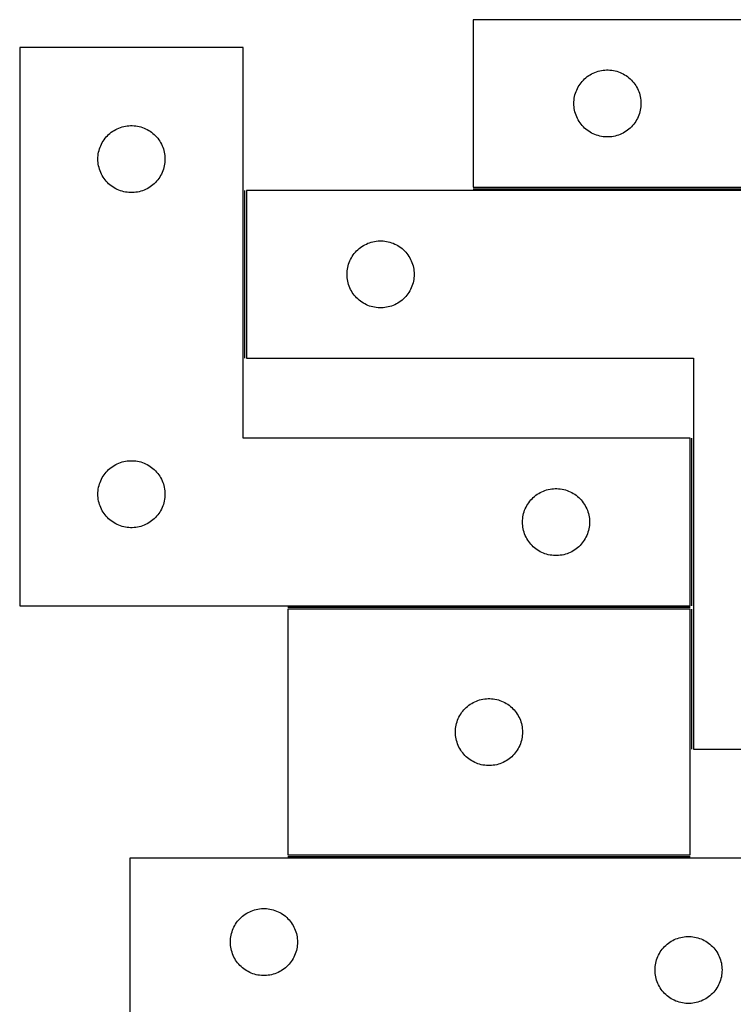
# Model space of a CAD drawing. Header units: millimetres. Extents: x 7 to 1493, y 7 to 2993.
# Tile 8 of 15: x 9 to 328, y 2552 to 2993. Entities that reach past the tile are written whole.
import ezdxf

# ---------------------------------------------------------------- set-up
doc = ezdxf.new("R2010")
doc.units = ezdxf.units.MM
doc.layers.add('COMMON', color=5, linetype='CONTINUOUS', true_color=0x0000ff)
doc.layers.add('CUT', color=7, linetype='CONTINUOUS', true_color=0x000000)

msp = doc.modelspace()

# ---------------------------------------------------------------- linework, layer by layer
at = {"layer": 'COMMON'}
for p, q in [((109.775477, 2841.218297), (109.775477, 2916.218297)), ((212.025478, 2916.968297), (410.525477, 2916.968297)), ((309.775477, 2730.315705), (309.775477, 2805.315705)), ((309.025476, 2729.565705), (129.025476, 2729.565705)), ((309.775477, 2666.218297), (309.775477, 2728.815704)), ((129.025476, 2618.065703), (309.025476, 2618.065703))]:
    msp.add_line(p, q, dxfattribs=at)
at = {"layer": 'CUT'}
for p, q in [((512.025478, 2992.718298), (212.025478, 2992.718298)), ((212.025478, 2992.718298), (212.025478, 2917.718298)), ((109.025476, 2980.315705), (9.025476, 2980.315705)), ((9.025476, 2980.315705), (9.025476, 2730.315705)), ((109.025476, 2805.315705), (109.025476, 2980.315705)), ((261.836378, 2966.226579), (262.41658, 2966.736505)), ((262.41658, 2966.736505), (263.022264, 2967.215887)), ((263.022264, 2967.215887), (263.651822, 2967.663453)), ((263.651822, 2967.663453), (264.303586, 2968.078018)), ((264.303586, 2968.078018), (264.975827, 2968.45848)), ((264.975827, 2968.45848), (265.666762, 2968.803832)), ((265.666762, 2968.803832), (266.374559, 2969.113158)), ((266.374559, 2969.113158), (267.097342, 2969.385637)), ((267.097342, 2969.385637), (267.833193, 2969.620546)), ((267.833193, 2969.620546), (268.580162, 2969.817264)), ((268.580162, 2969.817264), (269.336266, 2969.975268)), ((269.336266, 2969.975268), (270.099502, 2970.094138)), ((270.099502, 2970.094138), (270.867846, 2970.173561)), ((270.867846, 2970.173561), (271.639259, 2970.213325)), ((271.639259, 2970.213325), (272.411696, 2970.213325)), ((272.411696, 2970.213325), (273.18311, 2970.173561)), ((273.18311, 2970.173561), (273.951453, 2970.094138)), ((273.951453, 2970.094138), (274.714689, 2969.975268)), ((274.714689, 2969.975268), (275.470794, 2969.817264)), ((275.470794, 2969.817264), (276.217762, 2969.620546)), ((276.217762, 2969.620546), (276.953613, 2969.385637)), ((276.953613, 2969.385637), (277.676396, 2969.113158)), ((277.676396, 2969.113158), (278.384194, 2968.803832)), ((278.384194, 2968.803832), (279.075129, 2968.45848)), ((279.075129, 2968.45848), (279.74737, 2968.078018)), ((279.74737, 2968.078018), (280.399134, 2967.663453)), ((280.399134, 2967.663453), (281.028692, 2967.215887)), ((281.028692, 2967.215887), (281.634375, 2966.736505)), ((281.634375, 2966.736505), (282.214578, 2966.226579)), ((258.608172, 2961.924705), (258.971199, 2962.606519)), ((258.971199, 2962.606519), (259.368844, 2963.268741)), ((259.368844, 2963.268741), (259.800053, 2963.909615)), ((259.800053, 2963.909615), (260.263681, 2964.527441)), ((260.263681, 2964.527441), (260.758499, 2965.12058)), ((260.758499, 2965.12058), (261.283195, 2965.687461)), ((261.283195, 2965.687461), (261.836378, 2966.226579)), ((282.214578, 2966.226579), (282.767761, 2965.687461)), ((282.767761, 2965.687461), (283.292457, 2965.12058)), ((283.292457, 2965.12058), (283.787275, 2964.527441)), ((283.787275, 2964.527441), (284.250903, 2963.909615)), ((284.250903, 2963.909615), (284.682111, 2963.268741)), ((284.682111, 2963.268741), (285.079756, 2962.606519)), ((285.079756, 2962.606519), (285.442784, 2961.924705)), ((257.204159, 2957.526657), (257.342642, 2958.286579)), ((257.342642, 2958.286579), (257.520062, 2959.038365)), ((257.520062, 2959.038365), (257.735947, 2959.780021)), ((257.735947, 2959.780021), (257.989725, 2960.50958)), ((257.989725, 2960.50958), (258.280724, 2961.225107)), ((258.280724, 2961.225107), (258.608172, 2961.924705)), ((285.442784, 2961.924705), (285.770231, 2961.225107)), ((285.770231, 2961.225107), (286.06123, 2960.50958)), ((286.06123, 2960.50958), (286.315008, 2959.780021)), ((286.315008, 2959.780021), (286.530894, 2959.038365)), ((286.530894, 2959.038365), (286.708313, 2958.286579)), ((286.708313, 2958.286579), (286.846796, 2957.526657)), ((257.025478, 2955.218298), (257.045366, 2955.99048)), ((257.045366, 2954.446117), (257.025478, 2955.218298)), ((257.045366, 2955.99048), (257.10498, 2956.760613)), ((257.10498, 2953.675983), (257.045366, 2954.446117)), ((257.10498, 2956.760613), (257.204159, 2957.526657)), ((257.204159, 2952.90994), (257.10498, 2953.675983)), ((286.846796, 2957.526657), (286.945976, 2956.760613)), ((286.945976, 2953.675983), (286.846796, 2952.90994)), ((286.945976, 2956.760613), (287.005589, 2955.99048)), ((287.005589, 2954.446117), (286.945976, 2953.675983)), ((287.005589, 2955.99048), (287.025478, 2955.218298)), ((287.025478, 2955.218298), (287.005589, 2954.446117)), ((257.342642, 2952.150017), (257.204159, 2952.90994)), ((257.520062, 2951.398231), (257.342642, 2952.150017)), ((257.735947, 2950.656576), (257.520062, 2951.398231)), ((257.989725, 2949.927017), (257.735947, 2950.656576)), ((258.280724, 2949.21149), (257.989725, 2949.927017)), ((258.608172, 2948.511891), (258.280724, 2949.21149)), ((285.770231, 2949.21149), (285.442784, 2948.511891)), ((286.06123, 2949.927017), (285.770231, 2949.21149)), ((286.315008, 2950.656576), (286.06123, 2949.927017)), ((286.530894, 2951.398231), (286.315008, 2950.656576)), ((286.708313, 2952.150017), (286.530894, 2951.398231)), ((286.846796, 2952.90994), (286.708313, 2952.150017)), ((53.374557, 2944.210564), (54.09734, 2944.483043)), ((54.09734, 2944.483043), (54.833191, 2944.717953)), ((54.833191, 2944.717953), (55.58016, 2944.91467)), ((55.58016, 2944.91467), (56.336264, 2945.072674)), ((56.336264, 2945.072674), (57.0995, 2945.191545)), ((57.0995, 2945.191545), (57.867844, 2945.270968)), ((57.867844, 2945.270968), (58.639257, 2945.310732)), ((58.639257, 2945.310732), (59.411694, 2945.310732)), ((59.411694, 2945.310732), (60.183108, 2945.270968)), ((60.183108, 2945.270968), (60.951451, 2945.191545)), ((60.951451, 2945.191545), (61.714687, 2945.072674)), ((61.714687, 2945.072674), (62.470792, 2944.91467)), ((62.470792, 2944.91467), (63.21776, 2944.717953)), ((63.21776, 2944.717953), (63.953611, 2944.483043)), ((63.953611, 2944.483043), (64.676394, 2944.210564)), ((258.971199, 2947.830077), (258.608172, 2948.511891)), ((259.368844, 2947.167855), (258.971199, 2947.830077)), ((259.800053, 2946.526982), (259.368844, 2947.167855)), ((260.263681, 2945.909156), (259.800053, 2946.526982)), ((260.758499, 2945.316016), (260.263681, 2945.909156)), ((261.283195, 2944.749136), (260.758499, 2945.316016)), ((261.836378, 2944.210018), (261.283195, 2944.749136)), ((282.767761, 2944.749136), (282.214578, 2944.210018)), ((283.292457, 2945.316016), (282.767761, 2944.749136)), ((283.787275, 2945.909156), (283.292457, 2945.316016)), ((284.250903, 2946.526982), (283.787275, 2945.909156)), ((284.682111, 2947.167855), (284.250903, 2946.526982)), ((285.079756, 2947.830077), (284.682111, 2947.167855)), ((285.442784, 2948.511891), (285.079756, 2947.830077)), ((47.263679, 2939.624847), (47.758497, 2940.217986)), ((47.758497, 2940.217986), (48.283193, 2940.784867)), ((48.283193, 2940.784867), (48.836376, 2941.323985)), ((48.836376, 2941.323985), (49.416578, 2941.833911)), ((49.416578, 2941.833911), (50.022262, 2942.313293)), ((50.022262, 2942.313293), (50.65182, 2942.76086)), ((50.65182, 2942.76086), (51.303584, 2943.175424)), ((51.303584, 2943.175424), (51.975825, 2943.555887)), ((51.975825, 2943.555887), (52.66676, 2943.901239)), ((52.66676, 2943.901239), (53.374557, 2944.210564)), ((64.676394, 2944.210564), (65.384192, 2943.901239)), ((65.384192, 2943.901239), (66.075127, 2943.555887)), ((66.075127, 2943.555887), (66.747368, 2943.175424)), ((66.747368, 2943.175424), (67.399132, 2942.76086)), ((67.399132, 2942.76086), (68.02869, 2942.313293)), ((68.02869, 2942.313293), (68.634373, 2941.833911)), ((68.634373, 2941.833911), (69.214576, 2941.323985)), ((69.214576, 2941.323985), (69.767759, 2940.784867)), ((69.767759, 2940.784867), (70.292455, 2940.217986)), ((70.292455, 2940.217986), (70.787273, 2939.624847)), ((262.41658, 2943.700092), (261.836378, 2944.210018)), ((263.022264, 2943.22071), (262.41658, 2943.700092)), ((263.651822, 2942.773143), (263.022264, 2943.22071)), ((264.303586, 2942.358579), (263.651822, 2942.773143)), ((264.975827, 2941.978116), (264.303586, 2942.358579)), ((265.666762, 2941.632764), (264.975827, 2941.978116)), ((266.374559, 2941.323439), (265.666762, 2941.632764)), ((267.097342, 2941.05096), (266.374559, 2941.323439)), ((267.833193, 2940.81605), (267.097342, 2941.05096)), ((268.580162, 2940.619333), (267.833193, 2940.81605)), ((269.336266, 2940.461329), (268.580162, 2940.619333)), ((270.099502, 2940.342458), (269.336266, 2940.461329)), ((270.867846, 2940.263035), (270.099502, 2940.342458)), ((271.639259, 2940.223271), (270.867846, 2940.263035)), ((272.411696, 2940.223271), (271.639259, 2940.223271)), ((273.18311, 2940.263035), (272.411696, 2940.223271)), ((273.951453, 2940.342458), (273.18311, 2940.263035)), ((274.714689, 2940.461329), (273.951453, 2940.342458)), ((275.470794, 2940.619333), (274.714689, 2940.461329)), ((276.217762, 2940.81605), (275.470794, 2940.619333)), ((276.953613, 2941.05096), (276.217762, 2940.81605)), ((277.676396, 2941.323439), (276.953613, 2941.05096)), ((278.384194, 2941.632764), (277.676396, 2941.323439)), ((279.075129, 2941.978116), (278.384194, 2941.632764)), ((279.74737, 2942.358579), (279.075129, 2941.978116)), ((280.399134, 2942.773143), (279.74737, 2942.358579)), ((281.028692, 2943.22071), (280.399134, 2942.773143)), ((281.634375, 2943.700092), (281.028692, 2943.22071)), ((282.214578, 2944.210018), (281.634375, 2943.700092)), ((44.735945, 2934.877427), (44.989723, 2935.606986)), ((44.989723, 2935.606986), (45.280722, 2936.322513)), ((45.280722, 2936.322513), (45.60817, 2937.022112)), ((45.60817, 2937.022112), (45.971197, 2937.703926)), ((45.971197, 2937.703926), (46.368842, 2938.366148)), ((46.368842, 2938.366148), (46.800051, 2939.007021)), ((46.800051, 2939.007021), (47.263679, 2939.624847)), ((70.787273, 2939.624847), (71.250901, 2939.007021)), ((71.250901, 2939.007021), (71.682109, 2938.366148)), ((71.682109, 2938.366148), (72.079754, 2937.703926)), ((72.079754, 2937.703926), (72.442782, 2937.022112)), ((72.442782, 2937.022112), (72.770229, 2936.322513)), ((72.770229, 2936.322513), (73.061228, 2935.606986)), ((73.061228, 2935.606986), (73.315006, 2934.877427)), ((44.045364, 2931.087886), (44.104978, 2931.85802)), ((44.104978, 2931.85802), (44.204157, 2932.624063)), ((44.204157, 2932.624063), (44.34264, 2933.383986)), ((44.34264, 2933.383986), (44.52006, 2934.135771)), ((44.52006, 2934.135771), (44.735945, 2934.877427)), ((73.315006, 2934.877427), (73.530892, 2934.135771)), ((73.530892, 2934.135771), (73.708311, 2933.383986)), ((73.708311, 2933.383986), (73.846794, 2932.624063)), ((73.846794, 2932.624063), (73.945974, 2931.85802)), ((73.945974, 2931.85802), (74.005587, 2931.087886)), ((44.025476, 2930.315705), (44.045364, 2931.087886)), ((44.045364, 2929.543523), (44.025476, 2930.315705)), ((44.104978, 2928.77339), (44.045364, 2929.543523)), ((44.204157, 2928.007346), (44.104978, 2928.77339)), ((44.34264, 2927.247424), (44.204157, 2928.007346)), ((44.52006, 2926.495638), (44.34264, 2927.247424)), ((73.708311, 2927.247424), (73.530892, 2926.495638)), ((73.846794, 2928.007346), (73.708311, 2927.247424)), ((73.945974, 2928.77339), (73.846794, 2928.007346)), ((74.005587, 2929.543523), (73.945974, 2928.77339)), ((74.005587, 2931.087886), (74.025476, 2930.315705)), ((74.025476, 2930.315705), (74.005587, 2929.543523)), ((44.735945, 2925.753982), (44.52006, 2926.495638)), ((44.989723, 2925.024423), (44.735945, 2925.753982)), ((45.280722, 2924.308896), (44.989723, 2925.024423)), ((45.60817, 2923.609298), (45.280722, 2924.308896)), ((45.971197, 2922.927484), (45.60817, 2923.609298)), ((46.368842, 2922.265262), (45.971197, 2922.927484)), ((72.079754, 2922.927484), (71.682109, 2922.265262)), ((72.442782, 2923.609298), (72.079754, 2922.927484)), ((72.770229, 2924.308896), (72.442782, 2923.609298)), ((73.061228, 2925.024423), (72.770229, 2924.308896)), ((73.315006, 2925.753982), (73.061228, 2925.024423)), ((73.530892, 2926.495638), (73.315006, 2925.753982)), ((46.800051, 2921.624388), (46.368842, 2922.265262)), ((47.263679, 2921.006562), (46.800051, 2921.624388)), ((47.758497, 2920.413423), (47.263679, 2921.006562)), ((48.283193, 2919.846542), (47.758497, 2920.413423)), ((48.836376, 2919.307424), (48.283193, 2919.846542)), ((49.416578, 2918.797498), (48.836376, 2919.307424)), ((50.022262, 2918.318116), (49.416578, 2918.797498)), ((50.65182, 2917.870549), (50.022262, 2918.318116)), ((68.02869, 2918.318116), (67.399132, 2917.870549)), ((68.634373, 2918.797498), (68.02869, 2918.318116)), ((69.214576, 2919.307424), (68.634373, 2918.797498)), ((69.767759, 2919.846542), (69.214576, 2919.307424)), ((70.292455, 2920.413423), (69.767759, 2919.846542)), ((70.787273, 2921.006562), (70.292455, 2920.413423)), ((71.250901, 2921.624388), (70.787273, 2921.006562)), ((71.682109, 2922.265262), (71.250901, 2921.624388)), ((51.303584, 2917.455985), (50.65182, 2917.870549)), ((51.975825, 2917.075523), (51.303584, 2917.455985)), ((52.66676, 2916.730171), (51.975825, 2917.075523)), ((53.374557, 2916.420845), (52.66676, 2916.730171)), ((54.09734, 2916.148366), (53.374557, 2916.420845)), ((54.833191, 2915.913457), (54.09734, 2916.148366)), ((55.58016, 2915.716739), (54.833191, 2915.913457)), ((56.336264, 2915.558735), (55.58016, 2915.716739)), ((57.0995, 2915.439865), (56.336264, 2915.558735)), ((57.867844, 2915.360442), (57.0995, 2915.439865)), ((58.639257, 2915.320678), (57.867844, 2915.360442)), ((59.411694, 2915.320678), (58.639257, 2915.320678)), ((60.183108, 2915.360442), (59.411694, 2915.320678)), ((60.951451, 2915.439865), (60.183108, 2915.360442)), ((61.714687, 2915.558735), (60.951451, 2915.439865)), ((62.470792, 2915.716739), (61.714687, 2915.558735)), ((63.21776, 2915.913457), (62.470792, 2915.716739)), ((63.953611, 2916.148366), (63.21776, 2915.913457)), ((64.676394, 2916.420845), (63.953611, 2916.148366)), ((65.384192, 2916.730171), (64.676394, 2916.420845)), ((66.075127, 2917.075523), (65.384192, 2916.730171)), ((66.747368, 2917.455985), (66.075127, 2917.075523)), ((67.399132, 2917.870549), (66.747368, 2917.455985)), ((410.525477, 2916.218297), (110.525477, 2916.218297)), ((110.525477, 2916.218297), (110.525477, 2841.218297)), ((212.025478, 2917.718298), (412.025478, 2917.718298)), ((162.151821, 2891.163452), (162.803585, 2891.578017)), ((162.803585, 2891.578017), (163.475826, 2891.958479)), ((163.475826, 2891.958479), (164.166761, 2892.303831)), ((164.166761, 2892.303831), (164.874558, 2892.613157)), ((164.874558, 2892.613157), (165.597341, 2892.885636)), ((165.597341, 2892.885636), (166.333192, 2893.120545)), ((166.333192, 2893.120545), (167.080161, 2893.317263)), ((167.080161, 2893.317263), (167.836265, 2893.475267)), ((167.836265, 2893.475267), (168.599501, 2893.594137)), ((168.599501, 2893.594137), (169.367845, 2893.67356)), ((169.367845, 2893.67356), (170.139258, 2893.713324)), ((170.139258, 2893.713324), (170.911695, 2893.713324)), ((170.911695, 2893.713324), (171.683109, 2893.67356)), ((171.683109, 2893.67356), (172.451452, 2893.594137)), ((172.451452, 2893.594137), (173.214688, 2893.475267)), ((173.214688, 2893.475267), (173.970793, 2893.317263)), ((173.970793, 2893.317263), (174.717761, 2893.120545)), ((174.717761, 2893.120545), (175.453612, 2892.885636)), ((175.453612, 2892.885636), (176.176395, 2892.613157)), ((176.176395, 2892.613157), (176.884193, 2892.303831)), ((176.884193, 2892.303831), (177.575128, 2891.958479)), ((177.575128, 2891.958479), (178.247369, 2891.578017)), ((178.247369, 2891.578017), (178.899133, 2891.163452)), ((157.868843, 2886.76874), (158.300052, 2887.409614)), ((158.300052, 2887.409614), (158.76368, 2888.02744)), ((158.76368, 2888.02744), (159.258498, 2888.620579)), ((159.258498, 2888.620579), (159.783194, 2889.18746)), ((159.783194, 2889.18746), (160.336377, 2889.726578)), ((160.336377, 2889.726578), (160.916579, 2890.236504)), ((160.916579, 2890.236504), (161.522263, 2890.715886)), ((161.522263, 2890.715886), (162.151821, 2891.163452)), ((178.899133, 2891.163452), (179.528691, 2890.715886)), ((179.528691, 2890.715886), (180.134374, 2890.236504)), ((180.134374, 2890.236504), (180.714577, 2889.726578)), ((180.714577, 2889.726578), (181.26776, 2889.18746)), ((181.26776, 2889.18746), (181.792456, 2888.620579)), ((181.792456, 2888.620579), (182.287274, 2888.02744)), ((182.287274, 2888.02744), (182.750902, 2887.409614)), ((182.750902, 2887.409614), (183.18211, 2886.76874)), ((156.020061, 2882.538364), (156.235946, 2883.28002)), ((156.235946, 2883.28002), (156.489724, 2884.009579)), ((156.489724, 2884.009579), (156.780723, 2884.725106)), ((156.780723, 2884.725106), (157.108171, 2885.424704)), ((157.108171, 2885.424704), (157.471198, 2886.106518)), ((157.471198, 2886.106518), (157.868843, 2886.76874)), ((183.18211, 2886.76874), (183.579755, 2886.106518)), ((183.579755, 2886.106518), (183.942783, 2885.424704)), ((183.942783, 2885.424704), (184.27023, 2884.725106)), ((184.27023, 2884.725106), (184.561229, 2884.009579)), ((184.561229, 2884.009579), (184.815007, 2883.28002)), ((184.815007, 2883.28002), (185.030893, 2882.538364)), ((155.525477, 2878.718297), (155.545365, 2879.490479)), ((155.545365, 2877.946116), (155.525477, 2878.718297)), ((155.545365, 2879.490479), (155.604979, 2880.260612)), ((155.604979, 2880.260612), (155.704158, 2881.026656)), ((155.704158, 2881.026656), (155.842641, 2881.786578)), ((155.842641, 2881.786578), (156.020061, 2882.538364)), ((185.030893, 2882.538364), (185.208312, 2881.786578)), ((185.208312, 2881.786578), (185.346795, 2881.026656)), ((185.346795, 2881.026656), (185.445975, 2880.260612)), ((185.445975, 2880.260612), (185.505588, 2879.490479)), ((185.505588, 2879.490479), (185.525477, 2878.718297)), ((185.525477, 2878.718297), (185.505588, 2877.946116)), ((155.604979, 2877.175982), (155.545365, 2877.946116)), ((155.704158, 2876.409939), (155.604979, 2877.175982)), ((155.842641, 2875.650016), (155.704158, 2876.409939)), ((156.020061, 2874.89823), (155.842641, 2875.650016)), ((156.235946, 2874.156575), (156.020061, 2874.89823)), ((156.489724, 2873.427016), (156.235946, 2874.156575)), ((184.815007, 2874.156575), (184.561229, 2873.427016)), ((185.030893, 2874.89823), (184.815007, 2874.156575)), ((185.208312, 2875.650016), (185.030893, 2874.89823)), ((185.346795, 2876.409939), (185.208312, 2875.650016)), ((185.445975, 2877.175982), (185.346795, 2876.409939)), ((185.505588, 2877.946116), (185.445975, 2877.175982)), ((156.780723, 2872.711489), (156.489724, 2873.427016)), ((157.108171, 2872.01189), (156.780723, 2872.711489)), ((157.471198, 2871.330076), (157.108171, 2872.01189)), ((157.868843, 2870.667854), (157.471198, 2871.330076)), ((158.300052, 2870.026981), (157.868843, 2870.667854)), ((158.76368, 2869.409155), (158.300052, 2870.026981)), ((159.258498, 2868.816015), (158.76368, 2869.409155)), ((182.287274, 2869.409155), (181.792456, 2868.816015)), ((182.750902, 2870.026981), (182.287274, 2869.409155)), ((183.18211, 2870.667854), (182.750902, 2870.026981)), ((183.579755, 2871.330076), (183.18211, 2870.667854)), ((183.942783, 2872.01189), (183.579755, 2871.330076)), ((184.27023, 2872.711489), (183.942783, 2872.01189)), ((184.561229, 2873.427016), (184.27023, 2872.711489)), ((159.783194, 2868.249135), (159.258498, 2868.816015)), ((160.336377, 2867.710017), (159.783194, 2868.249135)), ((160.916579, 2867.200091), (160.336377, 2867.710017)), ((161.522263, 2866.720709), (160.916579, 2867.200091)), ((162.151821, 2866.273142), (161.522263, 2866.720709)), ((162.803585, 2865.858578), (162.151821, 2866.273142)), ((163.475826, 2865.478115), (162.803585, 2865.858578)), ((164.166761, 2865.132763), (163.475826, 2865.478115)), ((164.874558, 2864.823438), (164.166761, 2865.132763)), ((176.884193, 2865.132763), (176.176395, 2864.823438)), ((177.575128, 2865.478115), (176.884193, 2865.132763)), ((178.247369, 2865.858578), (177.575128, 2865.478115)), ((178.899133, 2866.273142), (178.247369, 2865.858578)), ((179.528691, 2866.720709), (178.899133, 2866.273142)), ((180.134374, 2867.200091), (179.528691, 2866.720709)), ((180.714577, 2867.710017), (180.134374, 2867.200091)), ((181.26776, 2868.249135), (180.714577, 2867.710017)), ((181.792456, 2868.816015), (181.26776, 2868.249135)), ((165.597341, 2864.550959), (164.874558, 2864.823438)), ((166.333192, 2864.316049), (165.597341, 2864.550959)), ((167.080161, 2864.119332), (166.333192, 2864.316049)), ((167.836265, 2863.961328), (167.080161, 2864.119332)), ((168.599501, 2863.842457), (167.836265, 2863.961328)), ((169.367845, 2863.763034), (168.599501, 2863.842457)), ((170.139258, 2863.72327), (169.367845, 2863.763034)), ((170.911695, 2863.72327), (170.139258, 2863.72327)), ((171.683109, 2863.763034), (170.911695, 2863.72327)), ((172.451452, 2863.842457), (171.683109, 2863.763034)), ((173.214688, 2863.961328), (172.451452, 2863.842457)), ((173.970793, 2864.119332), (173.214688, 2863.961328)), ((174.717761, 2864.316049), (173.970793, 2864.119332)), ((175.453612, 2864.550959), (174.717761, 2864.316049)), ((176.176395, 2864.823438), (175.453612, 2864.550959)), ((110.525477, 2841.218297), (310.525477, 2841.218297)), ((310.525477, 2841.218297), (310.525477, 2666.218297)), ((309.025476, 2805.315705), (109.025476, 2805.315705)), ((309.025476, 2730.315705), (309.025476, 2805.315705)), ((53.374557, 2794.210564), (54.09734, 2794.483043)), ((54.09734, 2794.483043), (54.833191, 2794.717953)), ((54.833191, 2794.717953), (55.58016, 2794.91467)), ((55.58016, 2794.91467), (56.336264, 2795.072674)), ((56.336264, 2795.072674), (57.0995, 2795.191545)), ((57.0995, 2795.191545), (57.867844, 2795.270968)), ((57.867844, 2795.270968), (58.639257, 2795.310732)), ((58.639257, 2795.310732), (59.411694, 2795.310732)), ((59.411694, 2795.310732), (60.183108, 2795.270968)), ((60.183108, 2795.270968), (60.951451, 2795.191545)), ((60.951451, 2795.191545), (61.714687, 2795.072674)), ((61.714687, 2795.072674), (62.470792, 2794.91467)), ((62.470792, 2794.91467), (63.21776, 2794.717953)), ((63.21776, 2794.717953), (63.953611, 2794.483043)), ((63.953611, 2794.483043), (64.676394, 2794.210564)), ((47.263679, 2789.624847), (47.758497, 2790.217986)), ((47.758497, 2790.217986), (48.283193, 2790.784867)), ((48.283193, 2790.784867), (48.836376, 2791.323985)), ((48.836376, 2791.323985), (49.416578, 2791.833911)), ((49.416578, 2791.833911), (50.022262, 2792.313293)), ((50.022262, 2792.313293), (50.65182, 2792.76086)), ((50.65182, 2792.76086), (51.303584, 2793.175424)), ((51.303584, 2793.175424), (51.975825, 2793.555887)), ((51.975825, 2793.555887), (52.66676, 2793.901239)), ((52.66676, 2793.901239), (53.374557, 2794.210564)), ((64.676394, 2794.210564), (65.384192, 2793.901239)), ((65.384192, 2793.901239), (66.075127, 2793.555887)), ((66.075127, 2793.555887), (66.747368, 2793.175424)), ((66.747368, 2793.175424), (67.399132, 2792.76086)), ((67.399132, 2792.76086), (68.02869, 2792.313293)), ((68.02869, 2792.313293), (68.634373, 2791.833911)), ((68.634373, 2791.833911), (69.214576, 2791.323985)), ((69.214576, 2791.323985), (69.767759, 2790.784867)), ((69.767759, 2790.784867), (70.292455, 2790.217986)), ((70.292455, 2790.217986), (70.787273, 2789.624847)), ((44.989723, 2785.606986), (45.280722, 2786.322513)), ((45.280722, 2786.322513), (45.60817, 2787.022112)), ((45.60817, 2787.022112), (45.971197, 2787.703926)), ((45.971197, 2787.703926), (46.368842, 2788.366148)), ((46.368842, 2788.366148), (46.800051, 2789.007021)), ((46.800051, 2789.007021), (47.263679, 2789.624847)), ((70.787273, 2789.624847), (71.250901, 2789.007021)), ((71.250901, 2789.007021), (71.682109, 2788.366148)), ((71.682109, 2788.366148), (72.079754, 2787.703926)), ((72.079754, 2787.703926), (72.442782, 2787.022112)), ((72.442782, 2787.022112), (72.770229, 2786.322513)), ((72.770229, 2786.322513), (73.061228, 2785.606986)), ((44.045364, 2781.087886), (44.104978, 2781.85802)), ((44.104978, 2781.85802), (44.204157, 2782.624063)), ((44.204157, 2782.624063), (44.34264, 2783.383986)), ((44.34264, 2783.383986), (44.52006, 2784.135771)), ((44.52006, 2784.135771), (44.735945, 2784.877427)), ((44.735945, 2784.877427), (44.989723, 2785.606986)), ((73.061228, 2785.606986), (73.315006, 2784.877427)), ((73.315006, 2784.877427), (73.530892, 2784.135771)), ((73.530892, 2784.135771), (73.708311, 2783.383986)), ((73.708311, 2783.383986), (73.846794, 2782.624063)), ((73.846794, 2782.624063), (73.945974, 2781.85802)), ((73.945974, 2781.85802), (74.005587, 2781.087886)), ((241.975825, 2781.055887), (242.66676, 2781.401239)), ((242.66676, 2781.401239), (243.374557, 2781.710564)), ((243.374557, 2781.710564), (244.09734, 2781.983043)), ((244.09734, 2781.983043), (244.833191, 2782.217953)), ((244.833191, 2782.217953), (245.58016, 2782.41467)), ((245.58016, 2782.41467), (246.336264, 2782.572674)), ((246.336264, 2782.572674), (247.0995, 2782.691545)), ((247.0995, 2782.691545), (247.867844, 2782.770968)), ((247.867844, 2782.770968), (248.639257, 2782.810732)), ((248.639257, 2782.810732), (249.411694, 2782.810732)), ((249.411694, 2782.810732), (250.183108, 2782.770968)), ((250.183108, 2782.770968), (250.951451, 2782.691545)), ((250.951451, 2782.691545), (251.714687, 2782.572674)), ((251.714687, 2782.572674), (252.470792, 2782.41467)), ((252.470792, 2782.41467), (253.21776, 2782.217953)), ((253.21776, 2782.217953), (253.953611, 2781.983043)), ((253.953611, 2781.983043), (254.676394, 2781.710564)), ((254.676394, 2781.710564), (255.384192, 2781.401239)), ((255.384192, 2781.401239), (256.075127, 2781.055887)), ((44.025476, 2780.315705), (44.045364, 2781.087886)), ((44.045364, 2779.543523), (44.025476, 2780.315705)), ((44.104978, 2778.77339), (44.045364, 2779.543523)), ((44.204157, 2778.007346), (44.104978, 2778.77339)), ((44.34264, 2777.247424), (44.204157, 2778.007346)), ((44.52006, 2776.495638), (44.34264, 2777.247424)), ((73.708311, 2777.247424), (73.530892, 2776.495638)), ((73.846794, 2778.007346), (73.708311, 2777.247424)), ((73.945974, 2778.77339), (73.846794, 2778.007346)), ((74.005587, 2779.543523), (73.945974, 2778.77339)), ((74.005587, 2781.087886), (74.025476, 2780.315705)), ((74.025476, 2780.315705), (74.005587, 2779.543523)), ((236.800051, 2776.507021), (237.263679, 2777.124847)), ((237.263679, 2777.124847), (237.758497, 2777.717986)), ((237.758497, 2777.717986), (238.283193, 2778.284867)), ((238.283193, 2778.284867), (238.836376, 2778.823985)), ((238.836376, 2778.823985), (239.416578, 2779.333911)), ((239.416578, 2779.333911), (240.022262, 2779.813293)), ((240.022262, 2779.813293), (240.65182, 2780.26086)), ((240.65182, 2780.26086), (241.303584, 2780.675424)), ((241.303584, 2780.675424), (241.975825, 2781.055887)), ((256.075127, 2781.055887), (256.747368, 2780.675424)), ((256.747368, 2780.675424), (257.399132, 2780.26086)), ((257.399132, 2780.26086), (258.02869, 2779.813293)), ((258.02869, 2779.813293), (258.634373, 2779.333911)), ((258.634373, 2779.333911), (259.214576, 2778.823985)), ((259.214576, 2778.823985), (259.767759, 2778.284867)), ((259.767759, 2778.284867), (260.292455, 2777.717986)), ((260.292455, 2777.717986), (260.787273, 2777.124847)), ((260.787273, 2777.124847), (261.250901, 2776.507021)), ((44.735945, 2775.753982), (44.52006, 2776.495638)), ((44.989723, 2775.024423), (44.735945, 2775.753982)), ((45.280722, 2774.308896), (44.989723, 2775.024423)), ((45.60817, 2773.609298), (45.280722, 2774.308896)), ((45.971197, 2772.927484), (45.60817, 2773.609298)), ((46.368842, 2772.265262), (45.971197, 2772.927484)), ((72.079754, 2772.927484), (71.682109, 2772.265262)), ((72.442782, 2773.609298), (72.079754, 2772.927484)), ((72.770229, 2774.308896), (72.442782, 2773.609298)), ((73.061228, 2775.024423), (72.770229, 2774.308896)), ((73.315006, 2775.753982), (73.061228, 2775.024423)), ((73.530892, 2776.495638), (73.315006, 2775.753982)), ((234.735945, 2772.377427), (234.989723, 2773.106986)), ((234.989723, 2773.106986), (235.280722, 2773.822513)), ((235.280722, 2773.822513), (235.60817, 2774.522112)), ((235.60817, 2774.522112), (235.971197, 2775.203926)), ((235.971197, 2775.203926), (236.368842, 2775.866148)), ((236.368842, 2775.866148), (236.800051, 2776.507021)), ((261.250901, 2776.507021), (261.682109, 2775.866148)), ((261.682109, 2775.866148), (262.079754, 2775.203926)), ((262.079754, 2775.203926), (262.442782, 2774.522112)), ((262.442782, 2774.522112), (262.770229, 2773.822513)), ((262.770229, 2773.822513), (263.061228, 2773.106986)), ((263.061228, 2773.106986), (263.315006, 2772.377427)), ((46.800051, 2771.624388), (46.368842, 2772.265262)), ((47.263679, 2771.006562), (46.800051, 2771.624388)), ((47.758497, 2770.413423), (47.263679, 2771.006562)), ((48.283193, 2769.846542), (47.758497, 2770.413423)), ((48.836376, 2769.307424), (48.283193, 2769.846542)), ((49.416578, 2768.797498), (48.836376, 2769.307424)), ((50.022262, 2768.318116), (49.416578, 2768.797498)), ((50.65182, 2767.870549), (50.022262, 2768.318116)), ((68.02869, 2768.318116), (67.399132, 2767.870549)), ((68.634373, 2768.797498), (68.02869, 2768.318116)), ((69.214576, 2769.307424), (68.634373, 2768.797498)), ((69.767759, 2769.846542), (69.214576, 2769.307424)), ((70.292455, 2770.413423), (69.767759, 2769.846542)), ((70.787273, 2771.006562), (70.292455, 2770.413423)), ((71.250901, 2771.624388), (70.787273, 2771.006562)), ((71.682109, 2772.265262), (71.250901, 2771.624388)), ((234.025476, 2767.815705), (234.045364, 2768.587886)), ((234.045364, 2768.587886), (234.104978, 2769.35802)), ((234.104978, 2769.35802), (234.204157, 2770.124063)), ((234.204157, 2770.124063), (234.34264, 2770.883986)), ((234.34264, 2770.883986), (234.52006, 2771.635771)), ((234.52006, 2771.635771), (234.735945, 2772.377427)), ((263.315006, 2772.377427), (263.530892, 2771.635771)), ((263.530892, 2771.635771), (263.708311, 2770.883986)), ((263.708311, 2770.883986), (263.846794, 2770.124063)), ((263.846794, 2770.124063), (263.945974, 2769.35802)), ((263.945974, 2769.35802), (264.005587, 2768.587886)), ((264.005587, 2768.587886), (264.025476, 2767.815705)), ((51.303584, 2767.455985), (50.65182, 2767.870549)), ((51.975825, 2767.075523), (51.303584, 2767.455985)), ((52.66676, 2766.730171), (51.975825, 2767.075523)), ((53.374557, 2766.420845), (52.66676, 2766.730171)), ((54.09734, 2766.148366), (53.374557, 2766.420845)), ((54.833191, 2765.913457), (54.09734, 2766.148366)), ((55.58016, 2765.716739), (54.833191, 2765.913457)), ((56.336264, 2765.558735), (55.58016, 2765.716739)), ((57.0995, 2765.439865), (56.336264, 2765.558735)), ((57.867844, 2765.360442), (57.0995, 2765.439865)), ((58.639257, 2765.320678), (57.867844, 2765.360442)), ((59.411694, 2765.320678), (58.639257, 2765.320678)), ((60.183108, 2765.360442), (59.411694, 2765.320678)), ((60.951451, 2765.439865), (60.183108, 2765.360442)), ((61.714687, 2765.558735), (60.951451, 2765.439865)), ((62.470792, 2765.716739), (61.714687, 2765.558735)), ((63.21776, 2765.913457), (62.470792, 2765.716739)), ((63.953611, 2766.148366), (63.21776, 2765.913457)), ((64.676394, 2766.420845), (63.953611, 2766.148366)), ((65.384192, 2766.730171), (64.676394, 2766.420845)), ((66.075127, 2767.075523), (65.384192, 2766.730171)), ((66.747368, 2767.455985), (66.075127, 2767.075523)), ((67.399132, 2767.870549), (66.747368, 2767.455985)), ((234.045364, 2767.043523), (234.025476, 2767.815705)), ((234.104978, 2766.27339), (234.045364, 2767.043523)), ((234.204157, 2765.507346), (234.104978, 2766.27339)), ((234.34264, 2764.747424), (234.204157, 2765.507346)), ((234.52006, 2763.995638), (234.34264, 2764.747424)), ((234.735945, 2763.253982), (234.52006, 2763.995638)), ((263.530892, 2763.995638), (263.315006, 2763.253982)), ((263.708311, 2764.747424), (263.530892, 2763.995638)), ((263.846794, 2765.507346), (263.708311, 2764.747424)), ((263.945974, 2766.27339), (263.846794, 2765.507346)), ((264.005587, 2767.043523), (263.945974, 2766.27339)), ((264.025476, 2767.815705), (264.005587, 2767.043523)), ((234.989723, 2762.524423), (234.735945, 2763.253982)), ((235.280722, 2761.808896), (234.989723, 2762.524423)), ((235.60817, 2761.109298), (235.280722, 2761.808896)), ((235.971197, 2760.427484), (235.60817, 2761.109298)), ((236.368842, 2759.765262), (235.971197, 2760.427484)), ((236.800051, 2759.124388), (236.368842, 2759.765262)), ((261.682109, 2759.765262), (261.250901, 2759.124388)), ((262.079754, 2760.427484), (261.682109, 2759.765262)), ((262.442782, 2761.109298), (262.079754, 2760.427484)), ((262.770229, 2761.808896), (262.442782, 2761.109298)), ((263.061228, 2762.524423), (262.770229, 2761.808896)), ((263.315006, 2763.253982), (263.061228, 2762.524423)), ((237.263679, 2758.506562), (236.800051, 2759.124388)), ((237.758497, 2757.913423), (237.263679, 2758.506562)), ((238.283193, 2757.346542), (237.758497, 2757.913423)), ((238.836376, 2756.807424), (238.283193, 2757.346542)), ((239.416578, 2756.297498), (238.836376, 2756.807424)), ((240.022262, 2755.818116), (239.416578, 2756.297498)), ((240.65182, 2755.370549), (240.022262, 2755.818116)), ((241.303584, 2754.955985), (240.65182, 2755.370549)), ((241.975825, 2754.575523), (241.303584, 2754.955985)), ((256.747368, 2754.955985), (256.075127, 2754.575523)), ((257.399132, 2755.370549), (256.747368, 2754.955985)), ((258.02869, 2755.818116), (257.399132, 2755.370549)), ((258.634373, 2756.297498), (258.02869, 2755.818116)), ((259.214576, 2756.807424), (258.634373, 2756.297498)), ((259.767759, 2757.346542), (259.214576, 2756.807424)), ((260.292455, 2757.913423), (259.767759, 2757.346542)), ((260.787273, 2758.506562), (260.292455, 2757.913423)), ((261.250901, 2759.124388), (260.787273, 2758.506562)), ((242.66676, 2754.230171), (241.975825, 2754.575523)), ((243.374557, 2753.920845), (242.66676, 2754.230171)), ((244.09734, 2753.648366), (243.374557, 2753.920845)), ((244.833191, 2753.413457), (244.09734, 2753.648366)), ((245.58016, 2753.216739), (244.833191, 2753.413457)), ((246.336264, 2753.058735), (245.58016, 2753.216739)), ((247.0995, 2752.939865), (246.336264, 2753.058735)), ((247.867844, 2752.860442), (247.0995, 2752.939865)), ((248.639257, 2752.820678), (247.867844, 2752.860442)), ((249.411694, 2752.820678), (248.639257, 2752.820678)), ((250.183108, 2752.860442), (249.411694, 2752.820678)), ((250.951451, 2752.939865), (250.183108, 2752.860442)), ((251.714687, 2753.058735), (250.951451, 2752.939865)), ((252.470792, 2753.216739), (251.714687, 2753.058735)), ((253.21776, 2753.413457), (252.470792, 2753.216739)), ((253.953611, 2753.648366), (253.21776, 2753.413457)), ((254.676394, 2753.920845), (253.953611, 2753.648366)), ((255.384192, 2754.230171), (254.676394, 2753.920845)), ((256.075127, 2754.575523), (255.384192, 2754.230171)), ((9.025476, 2730.315705), (309.025476, 2730.315705)), ((309.025476, 2728.815704), (129.025476, 2728.815704)), ((129.025476, 2728.815704), (129.025476, 2618.815704)), ((309.025476, 2618.815704), (309.025476, 2728.815704)), ((216.336264, 2688.572673), (217.0995, 2688.691544)), ((217.0995, 2688.691544), (217.867844, 2688.770967)), ((217.867844, 2688.770967), (218.639257, 2688.810731)), ((218.639257, 2688.810731), (219.411694, 2688.810731)), ((219.411694, 2688.810731), (220.183108, 2688.770967)), ((220.183108, 2688.770967), (220.951451, 2688.691544)), ((220.951451, 2688.691544), (221.714687, 2688.572673)), ((207.758497, 2683.717985), (208.283193, 2684.284866)), ((208.283193, 2684.284866), (208.836376, 2684.823984)), ((208.836376, 2684.823984), (209.416578, 2685.33391)), ((209.416578, 2685.33391), (210.022262, 2685.813292)), ((210.022262, 2685.813292), (210.65182, 2686.260859)), ((210.65182, 2686.260859), (211.303584, 2686.675423)), ((211.303584, 2686.675423), (211.975825, 2687.055886)), ((211.975825, 2687.055886), (212.66676, 2687.401238)), ((212.66676, 2687.401238), (213.374557, 2687.710563)), ((213.374557, 2687.710563), (214.09734, 2687.983042)), ((214.09734, 2687.983042), (214.833191, 2688.217952)), ((214.833191, 2688.217952), (215.58016, 2688.414669)), ((215.58016, 2688.414669), (216.336264, 2688.572673)), ((221.714687, 2688.572673), (222.470792, 2688.414669)), ((222.470792, 2688.414669), (223.21776, 2688.217952)), ((223.21776, 2688.217952), (223.953611, 2687.983042)), ((223.953611, 2687.983042), (224.676394, 2687.710563)), ((224.676394, 2687.710563), (225.384192, 2687.401238)), ((225.384192, 2687.401238), (226.075127, 2687.055886)), ((226.075127, 2687.055886), (226.747368, 2686.675423)), ((226.747368, 2686.675423), (227.399132, 2686.260859)), ((227.399132, 2686.260859), (228.02869, 2685.813292)), ((228.02869, 2685.813292), (228.634373, 2685.33391)), ((228.634373, 2685.33391), (229.214576, 2684.823984)), ((229.214576, 2684.823984), (229.767759, 2684.284866)), ((229.767759, 2684.284866), (230.292455, 2683.717985)), ((205.280722, 2679.822512), (205.60817, 2680.522111)), ((205.60817, 2680.522111), (205.971197, 2681.203925)), ((205.971197, 2681.203925), (206.368842, 2681.866147)), ((206.368842, 2681.866147), (206.800051, 2682.50702)), ((206.800051, 2682.50702), (207.263679, 2683.124846)), ((207.263679, 2683.124846), (207.758497, 2683.717985)), ((230.292455, 2683.717985), (230.787273, 2683.124846)), ((230.787273, 2683.124846), (231.250901, 2682.50702)), ((231.250901, 2682.50702), (231.682109, 2681.866147)), ((231.682109, 2681.866147), (232.079754, 2681.203925)), ((232.079754, 2681.203925), (232.442782, 2680.522111)), ((232.442782, 2680.522111), (232.770229, 2679.822512)), ((204.104978, 2675.358019), (204.204157, 2676.124062)), ((204.204157, 2676.124062), (204.34264, 2676.883985)), ((204.34264, 2676.883985), (204.52006, 2677.63577)), ((204.52006, 2677.63577), (204.735945, 2678.377426)), ((204.735945, 2678.377426), (204.989723, 2679.106985)), ((204.989723, 2679.106985), (205.280722, 2679.822512)), ((232.770229, 2679.822512), (233.061228, 2679.106985)), ((233.061228, 2679.106985), (233.315006, 2678.377426)), ((233.315006, 2678.377426), (233.530892, 2677.63577)), ((233.530892, 2677.63577), (233.708311, 2676.883985)), ((233.708311, 2676.883985), (233.846794, 2676.124062)), ((233.846794, 2676.124062), (233.945974, 2675.358019)), ((204.025476, 2673.815704), (204.045364, 2674.587885)), ((204.045364, 2673.043522), (204.025476, 2673.815704)), ((204.045364, 2674.587885), (204.104978, 2675.358019)), ((204.104978, 2672.273389), (204.045364, 2673.043522)), ((204.204157, 2671.507345), (204.104978, 2672.273389)), ((204.34264, 2670.747423), (204.204157, 2671.507345)), ((233.846794, 2671.507345), (233.708311, 2670.747423)), ((233.945974, 2672.273389), (233.846794, 2671.507345)), ((233.945974, 2675.358019), (234.005587, 2674.587885)), ((234.005587, 2673.043522), (233.945974, 2672.273389)), ((234.005587, 2674.587885), (234.025476, 2673.815704)), ((234.025476, 2673.815704), (234.005587, 2673.043522)), ((204.52006, 2669.995637), (204.34264, 2670.747423)), ((204.735945, 2669.253981), (204.52006, 2669.995637)), ((204.989723, 2668.524422), (204.735945, 2669.253981)), ((205.280722, 2667.808895), (204.989723, 2668.524422)), ((205.60817, 2667.109297), (205.280722, 2667.808895)), ((205.971197, 2666.427483), (205.60817, 2667.109297)), ((232.442782, 2667.109297), (232.079754, 2666.427483)), ((232.770229, 2667.808895), (232.442782, 2667.109297)), ((233.061228, 2668.524422), (232.770229, 2667.808895)), ((233.315006, 2669.253981), (233.061228, 2668.524422)), ((233.530892, 2669.995637), (233.315006, 2669.253981)), ((233.708311, 2670.747423), (233.530892, 2669.995637)), ((206.368842, 2665.765261), (205.971197, 2666.427483)), ((206.800051, 2665.124387), (206.368842, 2665.765261)), ((207.263679, 2664.506561), (206.800051, 2665.124387)), ((207.758497, 2663.913422), (207.263679, 2664.506561)), ((208.283193, 2663.346541), (207.758497, 2663.913422)), ((208.836376, 2662.807423), (208.283193, 2663.346541)), ((209.416578, 2662.297497), (208.836376, 2662.807423)), ((210.022262, 2661.818115), (209.416578, 2662.297497)), ((228.634373, 2662.297497), (228.02869, 2661.818115)), ((229.214576, 2662.807423), (228.634373, 2662.297497)), ((229.767759, 2663.346541), (229.214576, 2662.807423)), ((230.292455, 2663.913422), (229.767759, 2663.346541)), ((230.787273, 2664.506561), (230.292455, 2663.913422)), ((231.250901, 2665.124387), (230.787273, 2664.506561)), ((231.682109, 2665.765261), (231.250901, 2665.124387)), ((232.079754, 2666.427483), (231.682109, 2665.765261)), ((310.525477, 2666.218297), (410.525477, 2666.218297)), ((210.65182, 2661.370548), (210.022262, 2661.818115)), ((211.303584, 2660.955984), (210.65182, 2661.370548)), ((211.975825, 2660.575522), (211.303584, 2660.955984)), ((212.66676, 2660.23017), (211.975825, 2660.575522)), ((213.374557, 2659.920844), (212.66676, 2660.23017)), ((214.09734, 2659.648365), (213.374557, 2659.920844)), ((214.833191, 2659.413456), (214.09734, 2659.648365)), ((215.58016, 2659.216738), (214.833191, 2659.413456)), ((216.336264, 2659.058734), (215.58016, 2659.216738)), ((217.0995, 2658.939864), (216.336264, 2659.058734)), ((217.867844, 2658.860441), (217.0995, 2658.939864)), ((218.639257, 2658.820677), (217.867844, 2658.860441)), ((219.411694, 2658.820677), (218.639257, 2658.820677)), ((220.183108, 2658.860441), (219.411694, 2658.820677)), ((220.951451, 2658.939864), (220.183108, 2658.860441)), ((221.714687, 2659.058734), (220.951451, 2658.939864)), ((222.470792, 2659.216738), (221.714687, 2659.058734)), ((223.21776, 2659.413456), (222.470792, 2659.216738)), ((223.953611, 2659.648365), (223.21776, 2659.413456)), ((224.676394, 2659.920844), (223.953611, 2659.648365)), ((225.384192, 2660.23017), (224.676394, 2659.920844)), ((226.075127, 2660.575522), (225.384192, 2660.23017)), ((226.747368, 2660.955984), (226.075127, 2660.575522)), ((227.399132, 2661.370548), (226.747368, 2660.955984)), ((228.02869, 2661.818115), (227.399132, 2661.370548)), ((129.025476, 2618.815704), (309.025476, 2618.815704)), ((358.324302, 2617.315703), (58.324302, 2617.315703)), ((58.324302, 2617.315703), (58.324302, 2542.315703)), ((108.715404, 2591.333909), (109.321087, 2591.813291)), ((109.321087, 2591.813291), (109.950646, 2592.260858)), ((109.950646, 2592.260858), (110.60241, 2592.675422)), ((110.60241, 2592.675422), (111.27465, 2593.055885)), ((111.27465, 2593.055885), (111.965586, 2593.401237)), ((111.965586, 2593.401237), (112.673383, 2593.710562)), ((112.673383, 2593.710562), (113.396166, 2593.983041)), ((113.396166, 2593.983041), (114.132017, 2594.217951)), ((114.132017, 2594.217951), (114.878985, 2594.414668)), ((114.878985, 2594.414668), (115.63509, 2594.572672)), ((115.63509, 2594.572672), (116.398326, 2594.691543)), ((116.398326, 2594.691543), (117.16667, 2594.770966)), ((117.16667, 2594.770966), (117.938083, 2594.81073)), ((117.938083, 2594.81073), (118.71052, 2594.81073)), ((118.71052, 2594.81073), (119.481934, 2594.770966)), ((119.481934, 2594.770966), (120.250277, 2594.691543)), ((120.250277, 2594.691543), (121.013513, 2594.572672)), ((121.013513, 2594.572672), (121.769618, 2594.414668)), ((121.769618, 2594.414668), (122.516586, 2594.217951)), ((122.516586, 2594.217951), (123.252437, 2593.983041)), ((123.252437, 2593.983041), (123.97522, 2593.710562)), ((123.97522, 2593.710562), (124.683017, 2593.401237)), ((124.683017, 2593.401237), (125.373953, 2593.055885)), ((125.373953, 2593.055885), (126.046194, 2592.675422)), ((126.046194, 2592.675422), (126.697957, 2592.260858)), ((126.697957, 2592.260858), (127.327516, 2591.813291)), ((127.327516, 2591.813291), (127.933199, 2591.333909)), ((105.270023, 2587.203924), (105.667668, 2587.866146)), ((105.667668, 2587.866146), (106.098877, 2588.507019)), ((106.098877, 2588.507019), (106.562505, 2589.124845)), ((106.562505, 2589.124845), (107.057323, 2589.717984)), ((107.057323, 2589.717984), (107.582019, 2590.284865)), ((107.582019, 2590.284865), (108.135202, 2590.823983)), ((108.135202, 2590.823983), (108.715404, 2591.333909)), ((127.933199, 2591.333909), (128.513402, 2590.823983)), ((128.513402, 2590.823983), (129.066584, 2590.284865)), ((129.066584, 2590.284865), (129.591281, 2589.717984)), ((129.591281, 2589.717984), (130.086099, 2589.124845)), ((130.086099, 2589.124845), (130.549727, 2588.507019)), ((130.549727, 2588.507019), (130.980935, 2587.866146)), ((130.980935, 2587.866146), (131.37858, 2587.203924)), ((103.641466, 2582.883984), (103.818886, 2583.635769)), ((103.818886, 2583.635769), (104.034771, 2584.377425)), ((104.034771, 2584.377425), (104.288549, 2585.106984)), ((104.288549, 2585.106984), (104.579548, 2585.822511)), ((104.579548, 2585.822511), (104.906995, 2586.52211)), ((104.906995, 2586.52211), (105.270023, 2587.203924)), ((131.37858, 2587.203924), (131.741608, 2586.52211)), ((131.741608, 2586.52211), (132.069055, 2585.822511)), ((132.069055, 2585.822511), (132.360054, 2585.106984)), ((132.360054, 2585.106984), (132.613832, 2584.377425)), ((132.613832, 2584.377425), (132.829717, 2583.635769)), ((132.829717, 2583.635769), (133.007137, 2582.883984)), ((103.324302, 2579.815703), (103.34419, 2580.587884)), ((103.34419, 2579.043521), (103.324302, 2579.815703)), ((103.34419, 2580.587884), (103.403803, 2581.358018)), ((103.403803, 2578.273388), (103.34419, 2579.043521)), ((103.403803, 2581.358018), (103.502983, 2582.124061)), ((103.502983, 2582.124061), (103.641466, 2582.883984)), ((133.007137, 2582.883984), (133.14562, 2582.124061)), ((133.14562, 2582.124061), (133.2448, 2581.358018)), ((133.2448, 2581.358018), (133.304413, 2580.587884)), ((133.304413, 2579.043521), (133.2448, 2578.273388)), ((133.304413, 2580.587884), (133.324302, 2579.815703)), ((133.324302, 2579.815703), (133.304413, 2579.043521)), ((298.135202, 2578.323983), (298.715404, 2578.833909)), ((298.715404, 2578.833909), (299.321087, 2579.313291)), ((299.321087, 2579.313291), (299.950646, 2579.760858)), ((299.950646, 2579.760858), (300.60241, 2580.175422)), ((300.60241, 2580.175422), (301.27465, 2580.555885)), ((301.27465, 2580.555885), (301.965586, 2580.901237)), ((301.965586, 2580.901237), (302.673383, 2581.210562)), ((302.673383, 2581.210562), (303.396166, 2581.483041)), ((303.396166, 2581.483041), (304.132017, 2581.717951)), ((304.132017, 2581.717951), (304.878985, 2581.914668)), ((304.878985, 2581.914668), (305.63509, 2582.072672)), ((305.63509, 2582.072672), (306.398326, 2582.191543)), ((306.398326, 2582.191543), (307.16667, 2582.270966)), ((307.16667, 2582.270966), (307.938083, 2582.31073)), ((307.938083, 2582.31073), (308.71052, 2582.31073)), ((308.71052, 2582.31073), (309.481934, 2582.270966)), ((309.481934, 2582.270966), (310.250277, 2582.191543)), ((310.250277, 2582.191543), (311.013513, 2582.072672)), ((311.013513, 2582.072672), (311.769618, 2581.914668)), ((311.769618, 2581.914668), (312.516586, 2581.717951)), ((312.516586, 2581.717951), (313.252437, 2581.483041)), ((313.252437, 2581.483041), (313.97522, 2581.210562)), ((313.97522, 2581.210562), (314.683017, 2580.901237)), ((314.683017, 2580.901237), (315.373953, 2580.555885)), ((315.373953, 2580.555885), (316.046194, 2580.175422)), ((316.046194, 2580.175422), (316.697957, 2579.760858)), ((316.697957, 2579.760858), (317.327516, 2579.313291)), ((317.327516, 2579.313291), (317.933199, 2578.833909)), ((317.933199, 2578.833909), (318.513402, 2578.323983)), ((103.502983, 2577.507344), (103.403803, 2578.273388)), ((103.641466, 2576.747422), (103.502983, 2577.507344)), ((103.818886, 2575.995636), (103.641466, 2576.747422)), ((104.034771, 2575.25398), (103.818886, 2575.995636)), ((104.288549, 2574.524421), (104.034771, 2575.25398)), ((104.579548, 2573.808894), (104.288549, 2574.524421)), ((132.360054, 2574.524421), (132.069055, 2573.808894)), ((132.613832, 2575.25398), (132.360054, 2574.524421)), ((132.829717, 2575.995636), (132.613832, 2575.25398)), ((133.007137, 2576.747422), (132.829717, 2575.995636)), ((133.14562, 2577.507344), (133.007137, 2576.747422)), ((133.2448, 2578.273388), (133.14562, 2577.507344)), ((294.906995, 2574.02211), (295.270023, 2574.703924)), ((295.270023, 2574.703924), (295.667668, 2575.366146)), ((295.667668, 2575.366146), (296.098877, 2576.007019)), ((296.098877, 2576.007019), (296.562505, 2576.624845)), ((296.562505, 2576.624845), (297.057323, 2577.217984)), ((297.057323, 2577.217984), (297.582019, 2577.784865)), ((297.582019, 2577.784865), (298.135202, 2578.323983)), ((318.513402, 2578.323983), (319.066584, 2577.784865)), ((319.066584, 2577.784865), (319.591281, 2577.217984)), ((319.591281, 2577.217984), (320.086099, 2576.624845)), ((320.086099, 2576.624845), (320.549727, 2576.007019)), ((320.549727, 2576.007019), (320.980935, 2575.366146)), ((320.980935, 2575.366146), (321.37858, 2574.703924)), ((321.37858, 2574.703924), (321.741608, 2574.02211)), ((104.906995, 2573.109296), (104.579548, 2573.808894)), ((105.270023, 2572.427482), (104.906995, 2573.109296)), ((105.667668, 2571.76526), (105.270023, 2572.427482)), ((106.098877, 2571.124386), (105.667668, 2571.76526)), ((106.562505, 2570.50656), (106.098877, 2571.124386)), ((107.057323, 2569.913421), (106.562505, 2570.50656)), ((107.582019, 2569.34654), (107.057323, 2569.913421)), ((129.591281, 2569.913421), (129.066584, 2569.34654)), ((130.086099, 2570.50656), (129.591281, 2569.913421)), ((130.549727, 2571.124386), (130.086099, 2570.50656)), ((130.980935, 2571.76526), (130.549727, 2571.124386)), ((131.37858, 2572.427482), (130.980935, 2571.76526)), ((131.741608, 2573.109296), (131.37858, 2572.427482)), ((132.069055, 2573.808894), (131.741608, 2573.109296)), ((293.502983, 2569.624061), (293.641466, 2570.383984)), ((293.641466, 2570.383984), (293.818886, 2571.135769)), ((293.818886, 2571.135769), (294.034771, 2571.877425)), ((294.034771, 2571.877425), (294.288549, 2572.606984)), ((294.288549, 2572.606984), (294.579548, 2573.322511)), ((294.579548, 2573.322511), (294.906995, 2574.02211)), ((321.741608, 2574.02211), (322.069055, 2573.322511)), ((322.069055, 2573.322511), (322.360054, 2572.606984)), ((322.360054, 2572.606984), (322.613832, 2571.877425)), ((322.613832, 2571.877425), (322.829717, 2571.135769)), ((322.829717, 2571.135769), (323.007137, 2570.383984)), ((323.007137, 2570.383984), (323.14562, 2569.624061)), ((108.135202, 2568.807422), (107.582019, 2569.34654)), ((108.715404, 2568.297496), (108.135202, 2568.807422)), ((109.321087, 2567.818114), (108.715404, 2568.297496)), ((109.950646, 2567.370547), (109.321087, 2567.818114)), ((110.60241, 2566.955983), (109.950646, 2567.370547)), ((111.27465, 2566.575521), (110.60241, 2566.955983)), ((111.965586, 2566.230169), (111.27465, 2566.575521)), ((112.673383, 2565.920843), (111.965586, 2566.230169)), ((113.396166, 2565.648364), (112.673383, 2565.920843)), ((114.132017, 2565.413455), (113.396166, 2565.648364)), ((114.878985, 2565.216737), (114.132017, 2565.413455)), ((122.516586, 2565.413455), (121.769618, 2565.216737)), ((123.252437, 2565.648364), (122.516586, 2565.413455)), ((123.97522, 2565.920843), (123.252437, 2565.648364)), ((124.683017, 2566.230169), (123.97522, 2565.920843)), ((125.373953, 2566.575521), (124.683017, 2566.230169)), ((126.046194, 2566.955983), (125.373953, 2566.575521)), ((126.697957, 2567.370547), (126.046194, 2566.955983)), ((127.327516, 2567.818114), (126.697957, 2567.370547)), ((127.933199, 2568.297496), (127.327516, 2567.818114)), ((128.513402, 2568.807422), (127.933199, 2568.297496)), ((129.066584, 2569.34654), (128.513402, 2568.807422)), ((293.324302, 2567.315703), (293.34419, 2568.087884)), ((293.34419, 2566.543521), (293.324302, 2567.315703)), ((293.34419, 2568.087884), (293.403803, 2568.858018)), ((293.403803, 2565.773388), (293.34419, 2566.543521)), ((293.403803, 2568.858018), (293.502983, 2569.624061)), ((293.502983, 2565.007344), (293.403803, 2565.773388)), ((323.14562, 2569.624061), (323.2448, 2568.858018)), ((323.2448, 2565.773388), (323.14562, 2565.007344)), ((323.2448, 2568.858018), (323.304413, 2568.087884)), ((323.304413, 2566.543521), (323.2448, 2565.773388)), ((323.304413, 2568.087884), (323.324302, 2567.315703)), ((323.324302, 2567.315703), (323.304413, 2566.543521)), ((115.63509, 2565.058733), (114.878985, 2565.216737)), ((116.398326, 2564.939863), (115.63509, 2565.058733)), ((117.16667, 2564.86044), (116.398326, 2564.939863)), ((117.938083, 2564.820676), (117.16667, 2564.86044)), ((118.71052, 2564.820676), (117.938083, 2564.820676)), ((119.481934, 2564.86044), (118.71052, 2564.820676)), ((120.250277, 2564.939863), (119.481934, 2564.86044)), ((121.013513, 2565.058733), (120.250277, 2564.939863)), ((121.769618, 2565.216737), (121.013513, 2565.058733)), ((293.641466, 2564.247422), (293.502983, 2565.007344)), ((293.818886, 2563.495636), (293.641466, 2564.247422)), ((294.034771, 2562.75398), (293.818886, 2563.495636)), ((294.288549, 2562.024421), (294.034771, 2562.75398)), ((294.579548, 2561.308894), (294.288549, 2562.024421)), ((294.906995, 2560.609296), (294.579548, 2561.308894)), ((322.069055, 2561.308894), (321.741608, 2560.609296)), ((322.360054, 2562.024421), (322.069055, 2561.308894)), ((322.613832, 2562.75398), (322.360054, 2562.024421)), ((322.829717, 2563.495636), (322.613832, 2562.75398)), ((323.007137, 2564.247422), (322.829717, 2563.495636)), ((323.14562, 2565.007344), (323.007137, 2564.247422)), ((295.270023, 2559.927482), (294.906995, 2560.609296)), ((295.667668, 2559.26526), (295.270023, 2559.927482)), ((296.098877, 2558.624386), (295.667668, 2559.26526)), ((296.562505, 2558.00656), (296.098877, 2558.624386)), ((297.057323, 2557.413421), (296.562505, 2558.00656)), ((297.582019, 2556.84654), (297.057323, 2557.413421)), ((298.135202, 2556.307422), (297.582019, 2556.84654)), ((319.066584, 2556.84654), (318.513402, 2556.307422)), ((319.591281, 2557.413421), (319.066584, 2556.84654)), ((320.086099, 2558.00656), (319.591281, 2557.413421)), ((320.549727, 2558.624386), (320.086099, 2558.00656)), ((320.980935, 2559.26526), (320.549727, 2558.624386)), ((321.37858, 2559.927482), (320.980935, 2559.26526)), ((321.741608, 2560.609296), (321.37858, 2559.927482)), ((298.715404, 2555.797496), (298.135202, 2556.307422)), ((299.321087, 2555.318114), (298.715404, 2555.797496)), ((299.950646, 2554.870547), (299.321087, 2555.318114)), ((300.60241, 2554.455983), (299.950646, 2554.870547)), ((301.27465, 2554.075521), (300.60241, 2554.455983)), ((301.965586, 2553.730169), (301.27465, 2554.075521)), ((302.673383, 2553.420843), (301.965586, 2553.730169)), ((303.396166, 2553.148364), (302.673383, 2553.420843)), ((304.132017, 2552.913455), (303.396166, 2553.148364)), ((304.878985, 2552.716737), (304.132017, 2552.913455)), ((305.63509, 2552.558733), (304.878985, 2552.716737)), ((306.398326, 2552.439863), (305.63509, 2552.558733)), ((307.16667, 2552.36044), (306.398326, 2552.439863)), ((307.938083, 2552.320676), (307.16667, 2552.36044)), ((308.71052, 2552.320676), (307.938083, 2552.320676)), ((309.481934, 2552.36044), (308.71052, 2552.320676)), ((310.250277, 2552.439863), (309.481934, 2552.36044)), ((311.013513, 2552.558733), (310.250277, 2552.439863)), ((311.769618, 2552.716737), (311.013513, 2552.558733)), ((312.516586, 2552.913455), (311.769618, 2552.716737)), ((313.252437, 2553.148364), (312.516586, 2552.913455)), ((313.97522, 2553.420843), (313.252437, 2553.148364)), ((314.683017, 2553.730169), (313.97522, 2553.420843)), ((315.373953, 2554.075521), (314.683017, 2553.730169)), ((316.046194, 2554.455983), (315.373953, 2554.075521)), ((316.697957, 2554.870547), (316.046194, 2554.455983)), ((317.327516, 2555.318114), (316.697957, 2554.870547)), ((317.933199, 2555.797496), (317.327516, 2555.318114)), ((318.513402, 2556.307422), (317.933199, 2555.797496))]:
    msp.add_line(p, q, dxfattribs=at)

doc.saveas('drawing.dxf')
